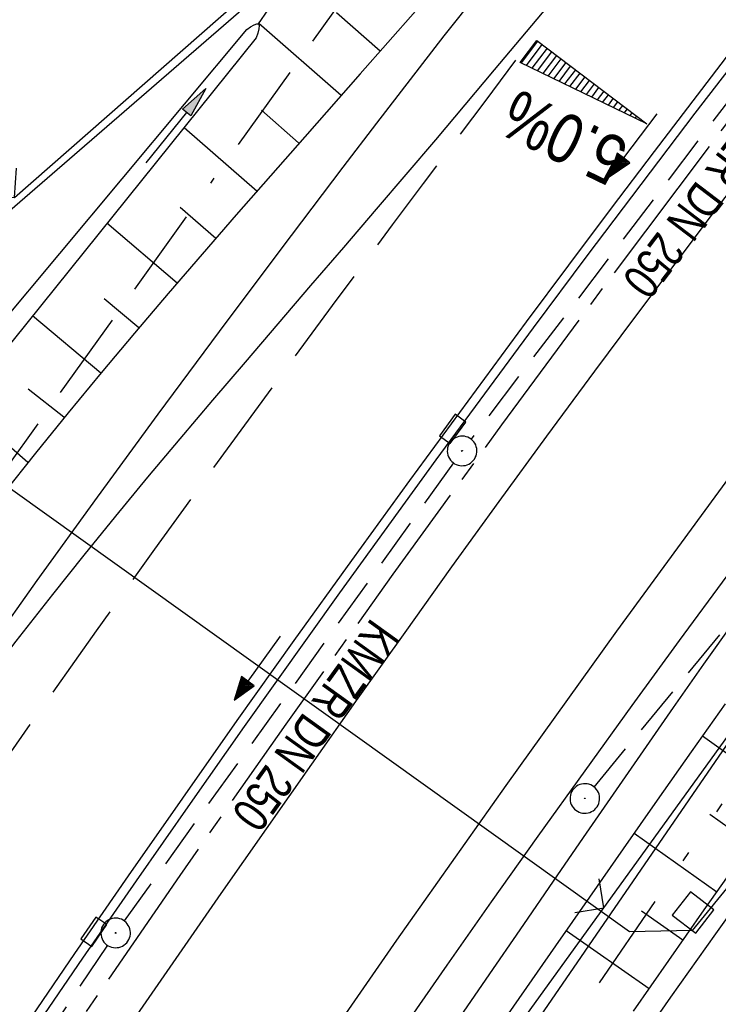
# Model space of a CAD drawing. Extents: x 510526 to 513920, y 467229 to 478797.
# Tile 182 of 256: x 511039 to 511074, y 472743 to 472793. Entities that reach past the tile are written whole.
import ezdxf

# ---------------------------------------------------------------- set-up
doc = ezdxf.new("R2010")
doc.units = 0
doc.header["$LTSCALE"] = 10
doc.header["$MEASUREMENT"] = 0
for name, pattern in [('ACAD_ISO16W100', [73, 15, -6.5, 15, -6.5, 15, -7, 1, -7]), ('ACHSE', [5.5, 4, -0.5, 0.5, -0.5]), ('AUSGEZOGEN', [0]), ('LT00', [0]), ('LT05', [0.7, 0.5, -0.2]), ('LT09', [0.54, 0.2, -0.1, 0.02, -0.1, 0.02, -0.1]), ('STRICHLINIE2', [0.375, 0.25, -0.125])]:
    doc.linetypes.add(name, pattern=pattern)
doc.layers.get('0').update_dxf_attribs({"linetype": 'LT00'})
for name, color, linetype in [('-AX-020', 250, 'ACHSE'), ('-Halt-Pfeil', 4, 'LT00'), ('-Haltung', 182, 'STRICHLINIE2'), ('-Haltungsbeschriftung', 182, 'LT00'), ('-QUE-20W', 11, 'LT00'), ('ABWASSERLTG', 24, 'LT00'), ('BAB-KABEL', 220, 'ACAD_ISO16W100'), ('DFK_AB_L', 21, 'LT00'), ('DFK_NUTZUNG', 250, 'LT00'), ('GEMARKUNGSGRENZE', 3, 'LT09'), ('GRENZNAME', 250, 'Continuous'), ('PFEIL', 140, 'AUSGEZOGEN'), ('V93_AFBR_BAB', 250, 'LT00'), ('V93_BOESCH', 250, 'LT00'), ('V93_BOSCHUNG', 250, 'LT00'), ('V93_GRABEN', 250, 'LT00'), ('V93_KA_PRUF', 182, 'LT00'), ('V93_LD_MARK', 250, 'LT00'), ('V93_LG_MARK', 250, 'LT05'), ('V93_RINNE', 182, 'LT00'), ('V93_SINKK', 182, 'LT00'), ('V93_W_SCHACH', 130, 'LT00'), ('V93_ZAUN', 40, 'LT00')]:
    doc.layers.add(name, color=color, linetype=linetype)
doc.styles.add('Beschrift', font='ARIAL.TTF')
doc.styles.add('Haltungsbeschriftung', font='ARIAL.TTF', dxfattribs={"width": 0.75})
doc.styles.add('UNIR-H', font='unir_h.shx', dxfattribs={"width": 0.8})

# ---------------------------------------------------------------- blocks, each defined once
blk = doc.blocks.new('SYMB7201')
at = {"color": 0, "linetype": 'ByBlock'}
for p, q in [((0, 0.385), (-0.11, 0.015)), ((-0.255, -0.385), (-0.115, -0.385)), ((0.445, -0.385), (0.585, -0.385))]:
    blk.add_line(p, q, dxfattribs=at)
for points in [[(0.25, 0.015), (0.11, 0.015), (0, 0.385)], [(-0.393816, -0.383308), (-0.416239, -0.362945), (-0.432849, -0.337617), (-0.442589, -0.308936), (-0.444836, -0.27873), (-0.439449, -0.248923), (-0.426769, -0.221415), (-0.407606, -0.197958), (-0.38318, -0.180047), (-0.355047, -0.168823), (-0.325, -0.165), (-0.294953, -0.168823), (-0.26682, -0.180047), (-0.242394, -0.197959), (-0.223231, -0.221415), (-0.210551, -0.248923), (-0.205164, -0.27873), (-0.207411, -0.308936), (-0.21715, -0.337617), (-0.233761, -0.362945), (-0.256184, -0.383308)], [(0.306185, -0.383308), (0.283761, -0.362945), (0.267151, -0.337617), (0.257411, -0.308936), (0.255164, -0.27873), (0.260552, -0.248923), (0.273231, -0.221415), (0.292394, -0.197958), (0.31682, -0.180047), (0.344953, -0.168823), (0.375, -0.165), (0.405047, -0.168823), (0.43318, -0.180047), (0.457606, -0.197959), (0.476769, -0.221415), (0.489449, -0.248923), (0.494836, -0.27873), (0.492589, -0.308936), (0.48285, -0.337617), (0.466239, -0.362945), (0.443816, -0.383308)]]:
    blk.add_lwpolyline(points, dxfattribs=at)
blk = doc.blocks.new('SYMB0007')
at = {"color": 0, "linetype": 'ByBlock'}
blk.add_polyline3d([(-0.5, -0.5, 0), (0.5, -0.5, 0), (0.5, 0.5, 0), (-0.5, 0.5, 0), (-0.5, -0.5, 0)], dxfattribs=at)
blk = doc.blocks.new('SYMB0024')
at = {"color": 0, "linetype": 'ByBlock'}
for p, q in [((-0.5, 0.5), (0, 0)), ((0, 0), (0.5, 0.5))]:
    blk.add_line(p, q, dxfattribs=at)
blk = doc.blocks.new('Pfreil3')
at = {"layer": 'PFEIL'}
blk.add_hatch(color=256, dxfattribs=at).paths.add_polyline_path([(-1.549, 0.273), (-1.549, -0.273), (0, 0)])
for p, q in [((-1.549, 0), (-4.831, 0)), ((-1.549, -0.273), (-1.549, 0.273)), ((-1.549, 0.273), (0, 0)), ((0, 0), (-1.549, -0.273))]:
    blk.add_line(p, q, dxfattribs=at)
blk = doc.blocks.new('SYMB0652')
at = {"color": 0, "linetype": 'ByBlock'}
blk.add_lwpolyline([(-0.15, -0.075), (0.15, -0.075), (0.15, 0.075), (-0.15, 0.075), (-0.15, -0.075)], dxfattribs=at)
blk = doc.blocks.new('SYMB0003')
at = {"color": 0, "linetype": 'ByBlock'}
for p, q in [((-0.015712, 0), (0.010166, 0.012015)), ((0, -0.021257), (-0.015712, 0)), ((0.010166, 0.012015), (0, -0.021257))]:
    blk.add_line(p, q, dxfattribs=at)
for points in [[(-0.031395, 0.499013), (-0.093691, 0.491144), (-0.154509, 0.475528), (-0.21289, 0.452414), (-0.267913, 0.422164), (-0.318712, 0.385257), (-0.364484, 0.342274), (-0.404509, 0.293893), (-0.438154, 0.240877), (-0.464888, 0.184062), (-0.484292, 0.124345), (-0.496058, 0.062667), (-0.5, 0)], [(0.5, 0), (0.496057, 0.062667), (0.484292, 0.124345), (0.464888, 0.184062), (0.438153, 0.240877), (0.404509, 0.293893), (0.364484, 0.342274), (0.318712, 0.385257), (0.267913, 0.422164), (0.21289, 0.452414), (0.154509, 0.475528), (0.093691, 0.491144), (0.031395, 0.499013), (-0.031395, 0.499013)], [(-0.5, 0), (-0.496058, -0.062667), (-0.484292, -0.124345), (-0.464888, -0.184062), (-0.438154, -0.240877), (-0.404509, -0.293893), (-0.364485, -0.342274), (-0.318712, -0.385257), (-0.267914, -0.422164), (-0.21289, -0.452414), (-0.154509, -0.475529), (-0.093691, -0.491144), (-0.031395, -0.499014), (0.031395, -0.499014)], [(0.031395, -0.499014), (0.093691, -0.491144), (0.154509, -0.475529), (0.21289, -0.452414), (0.267914, -0.422164), (0.318712, -0.385257), (0.364485, -0.342274), (0.404509, -0.293893), (0.438154, -0.240877), (0.464889, -0.184062), (0.484292, -0.124345), (0.496058, -0.062667), (0.5, 0)]]:
    blk.add_lwpolyline(points, dxfattribs=at)
blk = doc.blocks.new('SYMB0070')
at = {"color": 0, "linetype": 'ByBlock'}
for p, q in [((-0.5, 0), (0.2, 0)), ((0.5, 0), (0.2, 0.1)), ((0.2, 0.1), (0.2, 0)), ((0.468, 0), (0.21, 0.086)), ((0.21, 0.086), (0.21, -0.086)), ((0.21, -0.086), (0.468, 0)), ((0.22, -0.072), (0.437, 0)), ((0.23, -0.058), (0.405, 0)), ((0.24, -0.045), (0.374, 0)), ((0.342, 0), (0.25, 0.031)), ((0.25, 0.031), (0.25, -0.031)), ((0.25, -0.031), (0.342, 0)), ((0.26, -0.017), (0.31, 0)), ((0.27, -0.003), (0.279, 0))]:
    blk.add_line(p, q, dxfattribs=at)
for points in [[(0.2, 0), (0.2, -0.1), (0.5, 0)], [(0.437, 0), (0.22, 0.072), (0.22, -0.072)], [(0.405, 0), (0.23, 0.058), (0.23, -0.058)], [(0.374, 0), (0.24, 0.045), (0.24, -0.045)], [(0.31, 0), (0.26, 0.017), (0.26, -0.017)], [(0.279, 0), (0.27, 0.003), (0.27, -0.003)]]:
    blk.add_lwpolyline(points, dxfattribs=at)

msp = doc.modelspace()

# ---------------------------------------------------------------- linework, layer by layer
at = {"layer": '-AX-020', "ltscale": 0.2, "flags": 128}
msp.add_lwpolyline([(513881.716, 478796.972), (513877.87, 478787.354), (513870.367, 478768.801), (513862.788, 478750.278), (513855.137, 478731.786), (513847.411, 478713.324), (513839.611, 478694.893), (513831.738, 478676.494), (513823.791, 478658.127), (513815.771, 478639.791), (513807.678, 478621.487), (513799.512, 478603.216), (513791.272, 478584.978), (513782.96, 478566.773), (513774.576, 478548.601), (513766.118, 478530.463), (513757.588, 478512.359), (513748.986, 478494.289), (513740.312, 478476.254), (513731.565, 478458.253), (513722.747, 478440.287), (513713.857, 478422.357), (513704.896, 478404.463), (513695.863, 478386.605), (513686.758, 478368.782), (513677.583, 478350.997), (513668.336, 478333.248), (513659.019, 478315.536), (513649.63, 478297.862), (513640.172, 478280.225), (513630.643, 478262.626), (513621.043, 478245.066), (513611.374, 478227.544), (513601.634, 478210.061), (513591.825, 478192.617), (513586.745, 478183.647), (513576.83, 478166.262), (513566.848, 478148.917), (513556.8, 478131.609), (513546.688, 478114.338), (513536.514, 478097.104), (513526.28, 478079.906), (513515.988, 478062.743), (513505.638, 478045.613), (513495.234, 478028.517), (513484.778, 478011.453), (513474.27, 477994.421), (513463.712, 477977.419), (513453.108, 477960.447), (513442.457, 477943.503), (513431.762, 477926.587), (513421.026, 477909.698), (513410.248, 477892.835), (513399.432, 477875.997), (513388.579, 477859.182), (513377.691, 477842.39), (513366.769, 477825.62), (513355.815, 477808.871), (513344.831, 477792.142), (513333.819, 477775.431), (513322.78, 477758.738), (513311.715, 477742.062), (513300.628, 477725.401), (513289.519, 477708.754), (513278.389, 477692.121), (513267.242, 477675.5), (513256.078, 477658.891), (513244.899, 477642.291), (513233.706, 477625.7), (513222.502, 477609.117), (513211.288, 477592.542), (513200.066, 477575.971), (513188.837, 477559.405), (513177.603, 477542.843), (513166.366, 477526.282), (513154.797, 477509.239), (513142.496, 477491.114), (513130.197, 477472.988), (513117.902, 477454.859), (513105.613, 477436.726), (513093.333, 477418.587), (513081.064, 477400.44), (513068.808, 477382.285), (513056.567, 477364.119), (513044.344, 477345.942), (513032.141, 477327.752), (513019.958, 477309.547), (513007.8, 477291.325), (512995.668, 477273.087), (512983.565, 477254.83), (512971.492, 477236.552), (512959.452, 477218.253), (512947.447, 477199.931), (512935.479, 477181.584), (512923.551, 477163.212), (512911.665, 477144.812), (512899.822, 477126.385), (512888.026, 477107.927), (512876.279, 477089.439), (512864.582, 477070.918), (512852.939, 477052.364), (512841.352, 477033.775), (512829.822, 477015.15), (512818.352, 476996.488), (512806.945, 476977.787), (512795.603, 476959.048), (512789.644, 476949.141), (512778.405, 476930.339), (512767.236, 476911.496), (512756.135, 476892.613), (512745.103, 476873.688), (512734.14, 476854.724), (512723.246, 476835.72), (512712.422, 476816.676), (512701.668, 476797.593), (512690.983, 476778.471), (512680.369, 476759.309), (512669.824, 476740.11), (512659.35, 476720.871), (512648.946, 476701.595), (512638.612, 476682.281), (512628.349, 476662.929), (512618.157, 476643.54), (512608.036, 476624.113), (512597.985, 476604.65), (512588.006, 476585.15), (512578.098, 476565.614), (512568.261, 476546.042), (512558.497, 476526.434), (512548.803, 476506.791), (512539.182, 476487.112), (512529.632, 476467.399), (512520.155, 476447.65), (512510.749, 476427.867), (512501.416, 476408.05), (512492.156, 476388.199), (512482.968, 476368.314), (512473.852, 476348.396), (512464.81, 476328.445), (512455.84, 476308.46), (512446.944, 476288.443), (512438.12, 476268.394), (512429.37, 476248.313), (512420.694, 476228.2), (512412.09, 476208.055), (512403.561, 476187.879), (512395.105, 476167.672), (512386.723, 476147.434), (512378.415, 476127.166), (512370.181, 476106.867), (512362.021, 476086.539), (512353.936, 476066.181), (512345.925, 476045.794), (512337.988, 476025.377), (512330.127, 476004.932), (512322.339, 475984.458), (512314.627, 475963.955), (512306.989, 475943.425), (512299.427, 475922.867), (512291.94, 475902.281), (512284.528, 475881.669), (512277.191, 475861.029), (512269.93, 475840.362), (512262.744, 475819.67), (512255.634, 475798.951), (512248.599, 475778.206), (512241.641, 475757.436), (512234.758, 475736.641), (512227.951, 475715.82), (512221.221, 475694.975), (512214.566, 475674.105), (512207.988, 475653.211), (512201.487, 475632.294), (512200.128, 475627.887), (512194.281, 475608.791), (512188.5, 475589.674), (512182.785, 475570.538), (512177.137, 475551.381), (512171.56, 475532.204), (512166.053, 475513.007), (512160.618, 475493.788), (512155.257, 475474.55), (512149.971, 475455.29), (512148.09, 475448.361), (512142.908, 475429.074), (512137.804, 475409.765), (512132.778, 475390.436), (512127.829, 475371.088), (512122.957, 475351.719), (512118.163, 475332.332), (512113.447, 475312.925), (512108.808, 475293.499), (512104.247, 475274.055), (512099.765, 475254.593), (512095.36, 475235.113), (512091.033, 475215.616), (512086.785, 475196.101), (512082.614, 475176.57), (512078.522, 475157.022), (512074.508, 475137.458), (512070.573, 475117.878), (512066.716, 475098.282), (512063.238, 475080.246), (512059.532, 475060.621), (512055.901, 475040.983), (512052.344, 475021.33), (512048.857, 475001.665), (512045.438, 474981.988), (512042.084, 474962.3), (512038.794, 474942.602), (512035.562, 474922.893), (512032.388, 474903.175), (512029.269, 474883.449), (512026.201, 474863.714), (512023.183, 474843.972), (512020.21, 474824.222), (512017.282, 474804.467), (512014.394, 474784.705), (512011.544, 474764.937), (512008.73, 474745.165), (512005.949, 474725.388), (512003.198, 474705.607), (512000.474, 474685.821), (511997.775, 474666.033), (511995.098, 474646.242), (511992.439, 474626.448), (511989.798, 474606.651), (511987.169, 474586.854), (511984.552, 474567.054), (511981.943, 474547.253), (511979.34, 474527.452), (511976.744, 474507.689), (511975.127, 474495.377), (511973.477, 474482.815), (511971.825, 474470.254), (511970.169, 474457.693), (511968.506, 474445.133), (511966.835, 474432.574), (511965.154, 474420.016), (511963.46, 474407.46), (511961.752, 474394.906), (511960.027, 474382.355), (511958.283, 474369.806), (511956.518, 474357.259), (511954.73, 474344.717), (511952.918, 474332.177), (511951.078, 474319.642), (511949.209, 474307.111), (511947.309, 474294.584), (511945.376, 474282.063), (511943.407, 474269.547), (511941.4, 474257.038), (511939.355, 474244.534), (511937.267, 474232.038), (511935.137, 474219.549), (511932.96, 474207.067), (511930.736, 474194.594), (511928.462, 474182.131), (511926.136, 474169.676), (511923.757, 474157.232), (511921.321, 474144.799), (511918.829, 474132.377), (511916.276, 474119.967), (511913.661, 474107.57), (511910.982, 474095.187), (511908.238, 474082.818), (511905.425, 474070.464), (511902.544, 474058.127), (511899.59, 474045.806), (511896.562, 474033.504), (511893.47, 474021.261), (511890.29, 474008.997), (511887.033, 473996.753), (511883.699, 473984.53), (511880.287, 473972.328), (511876.798, 473960.148), (511873.233, 473947.991), (511869.591, 473935.856), (511865.873, 473923.745), (511862.077, 473911.656), (511858.206, 473899.593), (511854.259, 473887.554), (511850.236, 473875.54), (511846.136, 473863.552), (511841.962, 473851.59), (511837.711, 473839.654), (511833.386, 473827.746), (511828.985, 473815.865), (511824.51, 473804.012), (511819.96, 473792.188), (511815.335, 473780.392), (511810.636, 473768.626), (511805.863, 473756.89), (511801.015, 473745.185), (511796.094, 473733.51), (511791.099, 473721.866), (511786.031, 473710.255), (511780.889, 473698.675), (511775.675, 473687.128), (511770.388, 473675.615), (511765.028, 473664.135), (511759.596, 473652.689), (511754.091, 473641.278), (511748.515, 473629.901), (511742.867, 473618.56), (511737.147, 473607.255), (511731.356, 473595.986), (511725.494, 473584.754), (511719.562, 473573.559), (511713.558, 473562.402), (511707.485, 473551.283), (511701.341, 473540.203), (511695.128, 473529.162), (511688.845, 473518.159), (511682.492, 473507.198), (511676.07, 473496.276), (511669.58, 473485.395), (511663.021, 473474.555), (511656.394, 473463.757), (511649.699, 473453.001), (511642.935, 473442.288), (511636.105, 473431.617), (511629.207, 473420.99), (511622.242, 473410.406), (511615.211, 473399.867), (511608.113, 473389.372), (511600.949, 473378.922), (511593.719, 473368.518), (511586.423, 473358.16), (511579.062, 473347.848), (511571.637, 473337.582), (511564.147, 473327.364), (511556.592, 473317.193), (511548.973, 473307.07), (511541.291, 473296.996), (511533.545, 473286.969), (511525.735, 473276.993), (511517.863, 473267.066), (511509.929, 473257.188), (511501.932, 473247.361), (511493.873, 473237.584), (511485.753, 473227.859), (511477.572, 473218.186), (511475.548, 473215.811), (511467.291, 473206.202), (511458.976, 473196.642), (511450.605, 473187.132), (511442.182, 473177.667), (511433.709, 473168.249), (511425.188, 473158.872), (511416.622, 473149.537), (511408.014, 473140.241), (511399.365, 473130.982), (511390.679, 473121.758), (511381.958, 473112.568), (511373.205, 473103.409), (511364.421, 473094.278), (511355.61, 473085.175), (511346.772, 473076.096), (511337.912, 473067.039), (511329.031, 473058.003), (511320.132, 473048.986), (511311.216, 473039.984), (511302.286, 473030.997), (511293.345, 473022.02), (511284.394, 473013.053), (511275.436, 473004.094), (511266.473, 472995.139), (511255.909, 472984.591), (511236.789, 472965.502), (511230.177, 472958.9), (511223.567, 472952.294), (511216.964, 472945.683), (511210.368, 472939.063), (511203.785, 472932.433), (511197.215, 472925.788), (511190.663, 472919.125), (511184.131, 472912.443), (511177.622, 472905.739), (511171.139, 472899.01), (511164.685, 472892.252), (511158.263, 472885.464), (511151.877, 472878.643), (511145.529, 472871.786), (511139.222, 472864.891), (511132.96, 472857.955), (511126.746, 472850.976), (511120.583, 472843.952), (511114.476, 472836.881), (511109.32, 472830.82), (511103.322, 472823.655), (511097.386, 472816.438), (511091.511, 472809.171), (511085.699, 472801.854), (511079.95, 472794.488), (511074.265, 472787.072), (511068.642, 472779.609), (511063.084, 472772.097), (511057.591, 472764.538), (511052.162, 472756.933), (511046.799, 472749.281), (511041.501, 472741.584), (511036.27, 472733.841), (511031.105, 472726.054), (511026.007, 472718.223), (511020.976, 472710.349), (511016.012, 472702.431), (511011.117, 472694.472), (511006.29, 472686.471), (511001.532, 472678.429), (510996.842, 472670.347), (510992.223, 472662.225), (510987.672, 472654.063), (510983.192, 472645.863), (510978.782, 472637.625), (510974.443, 472629.349), (510970.175, 472621.036), (510965.978, 472612.687), (510961.853, 472604.303), (510957.799, 472595.883), (510953.818, 472587.43), (510949.91, 472578.942), (510946.074, 472570.422), (510942.311, 472561.868), (510938.622, 472553.283), (510935.007, 472544.666), (510931.465, 472536.02), (510927.997, 472527.343), (510924.604, 472518.636), (510921.286, 472509.901), (510918.042, 472501.138), (510914.874, 472492.347), (510911.781, 472483.529), (510908.763, 472474.686), (510905.821, 472465.817), (510902.956, 472456.923), (510900.166, 472448.004), (510897.454, 472439.062), (510894.817, 472430.098), (510892.258, 472421.111), (510889.776, 472412.102), (510887.37, 472403.073), (510885.043, 472394.023), (510882.792, 472384.954), (510880.62, 472375.866), (510878.525, 472366.759), (510876.509, 472357.635), (510874.57, 472348.494), (510872.71, 472339.337), (510870.929, 472330.164), (510869.226, 472320.976), (510867.602, 472311.774), (510866.056, 472302.558), (510864.59, 472293.33), (510863.202, 472284.089), (510861.894, 472274.837), (510860.665, 472265.574), (510859.516, 472256.301), (510858.445, 472247.018), (510857.455, 472237.726), (510856.544, 472228.427), (510855.712, 472219.119), (510854.96, 472209.806), (510854.288, 472200.485), (510853.696, 472191.159), (510853.184, 472181.829), (510852.752, 472172.495), (510852.399, 472163.157), (510852.127, 472153.817), (510851.934, 472144.475), (510851.822, 472135.131), (510851.789, 472125.787), (510851.836, 472116.443), (510851.964, 472107.1), (510852.009, 472104.711), (510852.237, 472095.37), (510852.543, 472086.03), (510852.927, 472076.694), (510853.387, 472067.361), (510853.922, 472058.032), (510854.53, 472048.707), (510855.21, 472039.388), (510855.961, 472030.074), (510856.782, 472020.766), (510857.671, 472011.464), (510858.627, 472002.169), (510859.649, 471992.88), (510860.734, 471983.599), (510861.883, 471974.326), (510863.094, 471965.06), (510864.364, 471955.802), (510865.694, 471946.554), (510867.082, 471937.313), (510868.525, 471928.081), (510870.024, 471918.857), (510871.577, 471909.643), (510873.182, 471900.438), (510874.839, 471891.241), (510876.545, 471882.054), (510878.3, 471872.876), (510880.102, 471863.708), (510881.95, 471854.548), (510883.842, 471845.397), (510885.778, 471836.255), (510887.756, 471827.123), (510889.775, 471817.999), (510891.834, 471808.885), (510893.93, 471799.779), (510896.064, 471790.681), (510898.233, 471781.592), (510900.437, 471772.511), (510902.673, 471763.439), (510904.942, 471754.374), (510907.241, 471745.317), (510909.57, 471736.267), (510911.926, 471727.225), (510914.31, 471718.19), (510916.719, 471709.161), (510919.152, 471700.139), (510921.608, 471691.124), (510924.087, 471682.114), (510926.585, 471673.11), (510929.104, 471664.112), (510931.64, 471655.118), (510934.193, 471646.129), (510936.762, 471637.145), (510939.345, 471628.165), (510941.941, 471619.188), (510944.55, 471610.216), (510947.169, 471601.246), (510949.797, 471592.279), (510952.434, 471583.314), (510955.078, 471574.352), (510957.727, 471565.391), (510960.382, 471556.431), (510963.039, 471547.473), (510967.703, 471531.767), (510970.248, 471523.199), (510975.26, 471506.323), (510980.27, 471489.445), (510985.273, 471472.566), (510990.267, 471455.684), (510995.248, 471438.798), (511000.214, 471421.908), (511005.162, 471405.012), (511010.087, 471388.11), (511014.988, 471371.201), (511019.861, 471354.283), (511024.703, 471337.357), (511029.511, 471320.421), (511034.281, 471303.475), (511039.011, 471286.517), (511043.698, 471269.547), (511048.338, 471252.564), (511052.928, 471235.568), (511057.465, 471218.557), (511061.945, 471201.532), (511066.367, 471184.491), (511070.726, 471167.434), (511075.019, 471150.36), (511079.243, 471133.269), (511083.395, 471116.16), (511086.572, 471102.843), (511090.589, 471085.702), (511094.527, 471068.543), (511098.388, 471051.366), (511102.17, 471034.172), (511105.875, 471016.961), (511109.501, 470999.734), (511113.048, 470982.489), (511116.518, 470965.23), (511119.908, 470947.954), (511123.221, 470930.663), (511126.454, 470913.357), (511129.609, 470896.037), (511132.686, 470878.703), (511135.683, 470861.354), (511138.602, 470843.993), (511141.441, 470826.619), (511144.202, 470809.231), (511146.884, 470791.831), (511149.487, 470774.42), (511152.01, 470756.996), (511154.454, 470739.562), (511156.819, 470722.116), (511159.105, 470704.66), (511161.311, 470687.193), (511163.438, 470669.717), (511165.485, 470652.232), (511165.638, 470650.897), (511167.873, 470631.022), (511170.027, 470611.138), (511172.103, 470591.246), (511174.098, 470571.346), (511176.014, 470551.438), (511177.851, 470531.523), (511179.526, 470512.546), (511180.884, 470496.345), (511182.163, 470480.137), (511183.363, 470463.922), (511184.482, 470447.702), (511185.522, 470431.478), (511186.482, 470415.247), (511187.362, 470399.013), (511188.162, 470382.774), (511188.882, 470366.532), (511189.522, 470350.286), (511190.082, 470334.037), (511190.563, 470317.786), (511190.963, 470301.532), (511191.284, 470285.277), (511191.524, 470269.02), (511191.684, 470252.763), (511191.765, 470236.505), (511191.765, 470220.247), (511191.686, 470203.988), (511191.526, 470187.731), (511191.287, 470171.474), (511191.243, 470169.007), (511190.912, 470152.752), (511190.504, 470136.499), (511190.023, 470120.247), (511189.472, 470103.998), (511188.854, 470087.752), (511188.173, 470071.508), (511187.432, 470055.266), (511186.634, 470039.027), (511185.783, 470022.791), (511184.882, 470006.558), (511183.935, 469990.327), (511182.944, 469974.099), (511181.913, 469957.873), (511180.846, 469941.65), (511179.745, 469925.429), (511178.614, 469909.21), (511177.457, 469892.993), (511176.276, 469876.777), (511175.075, 469860.563), (511173.858, 469844.35), (511172.627, 469828.139), (511171.386, 469811.927), (511170.138, 469795.717), (511168.847, 469778.991), (511030.959, 467993.348), (511029.419, 467973.407), (511027.883, 467953.466), (511026.353, 467933.525), (511024.832, 467913.582), (511023.323, 467893.64), (511021.828, 467873.695), (511020.353, 467853.75), (511018.898, 467833.804), (511017.467, 467813.855), (511016.063, 467793.903), (511014.69, 467773.951), (511013.35, 467753.995), (511012.046, 467734.038), (511010.782, 467714.078), (511009.56, 467694.116), (511008.383, 467674.151), (511007.254, 467654.183), (511006.177, 467634.211), (511005.154, 467614.237), (511004.188, 467594.261), (511003.284, 467574.281), (511002.442, 467554.299), (511001.667, 467534.314), (511000.962, 467514.327), (511000.329, 467494.336), (510999.772, 467474.345), (510999.556, 467465.709), (510999.112, 467445.714), (510998.747, 467425.717), (510998.463, 467405.719), (510998.259, 467385.719), (510998.135, 467365.72), (510998.091, 467345.72), (510998.127, 467325.72), (510998.243, 467305.721), (510998.439, 467285.721), (510998.715, 467265.723), (510999.071, 467245.726), (510999.432, 467229.156)], dxfattribs=at)
at = {"layer": '-Haltung'}
for p, q in [((511082.124, 472798.416), (511061.549, 472771.377)), ((511067.79, 472753.755), (511095.658, 472787.567)), ((511060.657, 472770.171), (511043.981, 472746.976)), ((511043.126, 472745.744), (511027.063, 472721.733))]:
    msp.add_line(p, q, dxfattribs=at)
at = {"layer": '-QUE-20W'}
for p, q in [((511064.918, 472791.538), (511064.08, 472790.43)), ((511064.355, 472790.297), (511065.157, 472791.357)), ((511065.396, 472791.176), (511064.631, 472790.164)), ((511064.906, 472790.031), (511065.636, 472790.995)), ((511065.875, 472790.814), (511065.181, 472789.898)), ((511065.457, 472789.764), (511066.114, 472790.632)), ((511066.353, 472790.451), (511065.732, 472789.631)), ((511066.008, 472789.498), (511066.592, 472790.27)), ((511066.832, 472790.089), (511066.283, 472789.365)), ((511066.559, 472789.231), (511067.071, 472789.908)), ((511067.31, 472789.727), (511066.834, 472789.098)), ((511067.109, 472788.965), (511067.549, 472789.546)), ((511067.789, 472789.365), (511067.385, 472788.832)), ((511067.66, 472788.698), (511068.028, 472789.184)), ((511068.267, 472789.003), (511067.936, 472788.565)), ((511068.211, 472788.432), (511068.506, 472788.822)), ((511068.745, 472788.641), (511068.486, 472788.299)), ((511068.762, 472788.166), (511068.985, 472788.46)), ((511069.224, 472788.279), (511069.037, 472788.032)), ((511069.313, 472787.899), (511069.463, 472788.097)), ((511069.702, 472787.916), (511069.588, 472787.766)), ((511069.864, 472787.633), (511069.941, 472787.735)), ((511070.181, 472787.554), (511070.139, 472787.499)), ((511070.414, 472787.366), (511070.42, 472787.373))]:
    msp.add_line(p, q, dxfattribs=at)
msp.add_lwpolyline([(511064.029, 472790.455), (511064.874, 472791.571), (511070.455, 472787.346), (511064.029, 472790.455)], dxfattribs=at)
at = {"layer": 'ABWASSERLTG', "flags": 128}
msp.add_lwpolyline([(511211.626, 472848.92), (511201.683, 472847.15), (511171.44, 472834.36), (511156.407, 472829.24), (511134.614, 472818.399), (511114.218, 472797.289), (511073.504, 472747.413), (511072.754, 472746.495), (511069.58, 472746.419), (511033.033, 472772.563), (511029.876, 472773.169), (511029.031, 472772.321), (510975.32, 472692.603), (510925.143, 472605.879), (510924.118, 472605.314), (510923.057, 472604.182), (510922.935, 472602.912), (510917.206, 472597.751), (510912.098, 472592.472), (510903.152, 472583.622), (510889.473, 472570.727), (510877.716, 472561.703), (510864.308, 472552.3), (510862.652, 472551.246), (510847.925, 472541.658), (510836.975, 472533.63), (510819.052, 472521.361), (510808.87, 472512.392), (510795.552, 472495.776), (510794.321, 472493.592), (510788.006, 472478.941), (510784.598, 472467.273), (510781.169, 472453.695), (510778.483, 472440.599), (510776.551, 472430.238), (510771.92, 472413.919), (510768.239, 472406.866), (510762.341, 472400.112), (510756.534, 472393.375), (510754.835, 472392.798), (510752.023, 472392.016), (510749.539, 472391.715), (510747.019, 472391.975), (510737.603, 472394.607), (510715.129, 472399.657), (510711.374, 472394.189), (510698.446, 472379.091)], dxfattribs=at)
at = {"layer": 'BAB-KABEL', "ltscale": 0.03, "flags": 128}
msp.add_lwpolyline([(513339.839, 477816.319), (513312.266, 477774.649), (513284.672, 477732.996), (513252.5, 477694.412), (513223.881, 477653.496), (513195.795, 477612.121), (513167.629, 477570.875), (513139.88, 477529.298), (513111.793, 477487.916), (513083.807, 477446.454), (513055.844, 477404.978), (513022.492, 477355.034), (513000.515, 477321.52), (512973.122, 477279.62), (512945.422, 477237.871), (512917.575, 477196.217), (512879.155, 477137.499), (512858.339, 477103.216), (512837.389, 477068.954), (512811.451, 477026.06), (512784.195, 476983.896), (512756.652, 476941.559), (512731.123, 476898.632), (512706.393, 476854.964), (512681.949, 476811.101), (512658.869, 476770.394), (512633.742, 476723.052), (512609.823, 476678.973), (512586.03, 476634.72), (512574.463, 476609.04), (512565.77, 476584.237), (512545.206, 476542.916), (512523.454, 476497.739), (512501.769, 476452.474), (512480.246, 476407.171), (512458.846, 476361.789), (512438.563, 476315.939), (512418.177, 476270.118), (512378.72, 476177.833), (512359.892, 476131.364), (512341.348, 476084.783), (512322.575, 476038.314), (512304.817, 475991.341), (512287.677, 475944.24), (512270.282, 475897.168), (512254.121, 475849.696), (512237.768, 475802.276), (512221.53, 475754.824), (512205.859, 475707.192), (512190.782, 475659.377), (512175.78, 475611.52), (512161.516, 475563.423), (512145.692, 475515.804), (512137.725, 475496.074), (512130.625, 475467.918), (512119.035, 475418.91), (512105.583, 475370.555), (512100.73, 475351.099), (512084.182, 475320.513), (512082.618, 475318.668), (512071.987, 475296.243), (512062.064, 475264.372), (512059.316, 475232.902), (512061.872, 475193.176), (512054.818, 475143.1), (512045.689, 475099.989), (512036.29, 475050.898), (512027.273, 475001.725), (512018.223, 474952.549), (512008.899, 474903.418), (512000.14, 474854.229), (511992.355, 474804.855), (511985.273, 474755.369), (511977.385, 474700.851), (511969.41, 474646.425), (511966.53, 474615.204), (511972.795, 474604.79), (511970.049, 474596.165), (511959.565, 474586.374), (511941.907, 474517.478), (511936.852, 474477.772), (511926.657, 474399.733), (511919.973, 474355.376), (511910.09, 474296.615), (511899.454, 474238.126), (511883.784, 474152.683), (511870.289, 474094.001), (511857.131, 474053.876), (511852.776, 474012.454), (511853.171, 473966.862), (511852.492, 473957.146), (511851.311, 473949.656), (511841.692, 473942.065), (511825.821, 473895.229), (511826.651, 473894.117), (511810.899, 473851.945), (511793.573, 473805.027), (511775.285, 473758.358), (511755.124, 473712.475), (511734.052, 473667.008), (511712.225, 473621.972), (511689.498, 473577.273), (511665.157, 473533.497), (511639.854, 473490.241), (511612.908, 473448.14), (511601.588, 473431.806), (511558.048, 473366.072), (511514.894, 473306.01), (511484.056, 473267.454), (511450.631, 473224.7), (511393.065, 473164.53), (511363.017, 473132.866), (511308.517, 473076.446), (511275.572, 473040.359), (511243.006, 473009.331), (511235.22, 472986.054), (511231.03, 472981.056), (511075.99, 472813.106), (511070.243, 472807.304), (511057.801, 472797.513), (511038.028, 472769.96), (511010.695, 472730.526), (510983.876, 472687.185), (510959.577, 472643.761), (510934.3, 472604.326), (510904.804, 472574.327), (510913.914, 472558.288), (510911.702, 472550.665), (510911.228, 472549.239), (510895.971, 472514.712), (510882.655, 472477.924), (510872.403, 472460.753), (510857.497, 472432.352), (510836.101, 472381.12), (510836.281, 472368.894), (510832.944, 472355.972), (510830.181, 472332.026), (510848.219, 472325.537), (510838.512, 472271.416), (510831.965, 472215.431), (510830.702, 472169.392), (510828.833, 472118.665), (510829.075, 472067.625), (510833.949, 472011.739), (510842.444, 471951.437), (510849.978, 471906.34), (510856.18, 471866.272), (510867.229, 471812.821), (510879.853, 471762.875), (510891.506, 471713.806), (510903.789, 471665.07), (510916.063, 471616.285), (510929.638, 471568.076), (510950.958, 471501.368), (510971.606, 471429.824), (510974.35, 471422.765), (510989.551, 471366.875), (511004.499, 471314.199), (511016.364, 471270.838), (511026.276, 471232.419), (511039.24, 471184.146), (511056.597, 471116.881), (511065.905, 471078.265), (511077.604, 471030.011), (511089.225, 470981.622), (511098.911, 470932.895), (511107.165, 470884.025), (511116.152, 470835.042), (511125.079, 470786.059), (511133.148, 470736.973), (511137.299, 470706.315), (511129.89, 470689.715), (511129.543, 470684.612), (511132.443, 470671.581), (511143.113, 470670.948), (511145.784, 470638.261), (511151.08, 470588.888), (511155.977, 470539.416), (511159.512, 470489.779), (511162.627, 470440.141), (511165.944, 470390.621), (511167.842, 470340.945), (511167.805, 470291.237), (511167.773, 470272.425), (511169.192, 470243.962), (511168.974, 470223.344), (511163.734, 470203.872), (511151.457, 470170.118), (511152.401, 470145.764), (511161.627, 470107.325), (511162.261, 470078.654), (511157.084, 470021.39), (511153.973, 469975.779), (511150.229, 469924.108), (511146.614, 469878.373), (511141.044, 469826.728), (511133.852, 469745.039), (511131.815, 469700.017), (511128.932, 469655.166), (511125.194, 469595.287), (511130.663, 469554.69), (511130.405, 469544.669), (511121.691, 469477.401)], dxfattribs=at)
at = {"layer": 'DFK_AB_L'}
for p, q in [((511032.417, 472777.981), (511051.153, 472794.189)), ((511082.026, 472766.872), (511031.075, 472692.678))]:
    msp.add_line(p, q, dxfattribs=at)
at = {"layer": 'GEMARKUNGSGRENZE', "ltscale": 2.5, "flags": 128}
msp.add_lwpolyline([(511338.816, 472915.913), (511340.719, 472885.882), (511337.388, 472885.57), (511309.655, 472881.528), (511259.852, 472877.768), (511252.986, 472872.448), (511243.285, 472879.226), (511234.252, 472878.215), (511233.258, 472867.438), (511216.033, 472862.714), (511207.797, 472857.961), (511191.39, 472853.613), (511190.752, 472855.636), (511140.812, 472836.029), (511125.011, 472817.797), (511083.654, 472766.593), (511031.927, 472691.269), (510996.407, 472627.328), (510946.881, 472521.115), (510931.137, 472471.162), (510904.274, 472356.963), (510903.968, 472355.512), (510901.213, 472342.303), (510941.585, 472335.037), (510971.004, 472327.668), (510993.448, 472322.391), (511002.822, 472295.217), (510981.46, 472288.086), (510979.077, 472252.27), (510975.289, 472194.983), (510973.333, 472186.399), (510968.719, 472165.904), (510952.995, 472136.274), (510921.262, 472097.626), (510905.045, 472075.837), (510893.26, 472050.556), (510892.004, 472047.859), (510887.625, 472022.351), (510889.456, 471975.295), (510899.305, 471911.874), (510912.906, 471849.007), (510930.533, 471767.721), (510947.502, 471695.56), (510972.146, 471610.023), (510987.56, 471561.132), (510988.88, 471556.962), (510998.361, 471526.879), (511023.643, 471445.762), (511025.921, 471438.309), (511028.867, 471429.142), (511055.244, 471334.955), (511075.564, 471262.687), (511076.644, 471258.867), (511081.081, 471243.062), (511102.936, 471153.981), (511126.453, 471060.173), (511143.975, 470974.853), (511146.57, 470959.094), (511159.172, 470882.632), (511171.606, 470798.752), (511182.45, 470711.367), (511193.007, 470699.758), (511193.732, 470690.194), (511187.835, 470675.545), (511194.982, 470614.953), (511207.145, 470475.088), (511207.634, 470473.853), (511218.628, 470446.187), (511282.702, 470462.387), (511261.684, 470406.378), (511258.844, 470397.918), (511238.143, 470342.746), (511229.339, 470301.994), (511223.45, 470293.888), (511221.465, 470291.064), (511213.87, 470286.717), (511168.704, 470265.706), (511166.268, 470263.992)], dxfattribs=at)
at = {"layer": 'V93_AFBR_BAB'}
for points in [[(511074.154, 472808.813), (511072.386, 472806.74), (511070.625, 472804.662), (511068.874, 472802.575), (511067.133, 472800.48), (511065.407, 472798.373), (511063.649, 472796.195), (511061.906, 472794.005), (511060.177, 472791.804), (511058.459, 472789.593), (511056.751, 472787.375), (511055.051, 472785.151), (511051.905, 472781), (511048.781, 472776.832), (511045.681, 472772.647), (511042.606, 472768.443), (511039.558, 472764.22), (511037.221, 472760.942), (511034.899, 472757.654), (511032.591, 472754.355), (511030.297, 472751.047), (511028.014, 472747.731), (511025.742, 472744.407), (511023.444, 472741.022)], [(511044.339, 472741.777), (511046.608, 472745.071), (511048.888, 472748.357), (511051.178, 472751.637), (511053.477, 472754.91), (511055.835, 472758.249), (511058.203, 472761.581), (511060.583, 472764.905), (511062.977, 472768.219), (511065.385, 472771.522), (511067.811, 472774.812), (511069.842, 472777.538), (511071.885, 472780.255), (511073.938, 472782.965), (511075.999, 472785.668)], [(511058.109, 472741.529), (511060.343, 472744.742), (511062.592, 472747.944), (511064.95, 472751.267), (511067.322, 472754.579), (511069.709, 472757.881), (511072.109, 472761.174), (511074.519, 472764.459)], [(511069.416, 472739.895), (511071.674, 472743.109), (511073.946, 472746.314), (511076.234, 472749.508)]]:
    msp.add_lwpolyline(points, dxfattribs=at)
at = {"layer": 'V93_BOESCH'}
for points in [[(511050.786, 472792.411), (511051.269, 472793.12)], [(511058.726, 472793.055), (511055.924, 472789.872), (511053.122, 472786.686), (511051.387, 472784.709), (511049.655, 472782.729), (511047.929, 472780.743), (511046.211, 472778.751), (511044.505, 472776.749), (511042.813, 472774.736), (511041.138, 472772.71), (511039.482, 472770.669), (511037.848, 472768.611)], [(511069.771, 472742.402), (511071.561, 472744.971), (511073.361, 472747.534), (511075.171, 472750.088)]]:
    msp.add_lwpolyline(points, dxfattribs=at)
at = {"layer": 'V93_BOSCHUNG'}
for p, q in [((511056.944, 472791.031), (511054.728, 472792.975)), ((511054.969, 472788.787), (511050.795, 472792.423)), ((511052.815, 472786.378), (511050.926, 472788.039)), ((511050.71, 472783.923), (511047.014, 472787.147)), ((511048.617, 472781.537), (511046.807, 472783.103)), ((511046.668, 472779.282), (511043.102, 472782.316)), ((511044.726, 472777.009), (511042.97, 472778.49)), ((511042.801, 472774.721), (511039.326, 472777.627)), ((511039.111, 472773.92), (511040.924, 472772.499)), ((511035.672, 472773.152), (511039.098, 472770.215)), ((511077.477, 472753.303), (511073.279, 472756.331)), ((511075.732, 472750.875), (511073.638, 472752.373)), ((511074, 472748.438), (511069.816, 472751.406)), ((511072.278, 472745.994), (511070.185, 472747.466)), ((511070.566, 472743.544), (511066.372, 472746.468))]:
    msp.add_line(p, q, dxfattribs=at)
at = {"layer": 'V93_GRABEN'}
for p, q in [((511036.677, 472775.953), (511050.195, 472792.131)), ((511050.666, 472791.708), (511037.573, 472775.451))]:
    msp.add_line(p, q, dxfattribs=at)
for points in [[(511050.195, 472792.131), (511050.382, 472792.253), (511050.554, 472792.354), (511050.694, 472792.414), (511050.786, 472792.411), (511050.822, 472792.321), (511050.801, 472792.158), (511050.743, 472791.945), (511050.666, 472791.708)], [(511074.872, 472762.159), (511073.325, 472759.979), (511071.788, 472757.791), (511070.261, 472755.598), (511068.74, 472753.399), (511067.224, 472751.197), (511065.71, 472748.994), (511064.198, 472746.789), (511062.305, 472744.031), (511060.412, 472741.274)], [(511062.517, 472740.933), (511065.849, 472745.718), (511067.56, 472748.175), (511069.274, 472750.63), (511070.991, 472753.083), (511072.714, 472755.532), (511074.444, 472757.975)]]:
    msp.add_lwpolyline(points, dxfattribs=at)
at = {"layer": 'V93_LD_MARK'}
for points in [[(511024.217, 472741.242), (511026.196, 472744.147), (511027.9, 472746.616), (511029.619, 472749.074), (511031.355, 472751.521), (511033.111, 472753.953), (511034.887, 472756.37), (511036.685, 472758.77), (511038.507, 472761.151), (511040.355, 472763.512), (511041.947, 472765.502), (511043.556, 472767.478), (511045.18, 472769.443), (511046.816, 472771.397), (511048.463, 472773.343), (511050.116, 472775.283), (511051.775, 472777.219), (511053.437, 472779.153), (511055.099, 472781.087), (511056.758, 472783.023), (511059.756, 472786.542), (511062.737, 472790.074), (511065.701, 472793.62)], [(511074.588, 472769.397), (511068.918, 472761.643), (511063.313, 472753.841), (511057.774, 472745.993), (511052.299, 472738.099), (511046.89, 472730.159), (511042.234, 472723.209), (511037.629, 472716.226), (511033.075, 472709.209), (511028.575, 472702.158), (511024.128, 472695.074), (511019.737, 472687.956), (511015.401, 472680.805), (511011.123, 472673.62), (511006.902, 472666.401), (511002.74, 472659.15), (511001.361, 472656.701)]]:
    msp.add_lwpolyline(points, dxfattribs=at)
at = {"layer": 'V93_LG_MARK', "flags": 128}
msp.add_lwpolyline([(510984.222, 472669.884), (510985.191, 472671.586), (510987.557, 472675.706), (510989.938, 472679.818), (510992.067, 472683.467), (510994.207, 472687.109), (510996.361, 472690.744), (510998.528, 472694.37), (511000.71, 472697.987), (511002.908, 472701.595), (511005.39, 472705.624), (511007.892, 472709.641), (511010.412, 472713.646), (511012.949, 472717.64), (511015.502, 472721.625), (511018.153, 472725.729), (511020.82, 472729.822), (511023.505, 472733.904), (511026.21, 472737.972), (511028.935, 472742.027), (511031.623, 472745.981), (511034.331, 472749.921), (511037.059, 472753.847), (511039.806, 472757.761), (511042.571, 472761.661), (511045.535, 472765.802), (511048.518, 472769.928), (511051.52, 472774.042), (511054.538, 472778.143), (511057.574, 472782.231), (511059.133, 472784.318), (511060.695, 472786.402), (511062.259, 472788.485), (511063.824, 472790.567)], dxfattribs=at)
at = {"layer": 'V93_RINNE'}
for points in [[(511075.188, 472791.65), (511072.997, 472788.8), (511070.818, 472785.94), (511068.65, 472783.072), (511066.493, 472780.196), (511064.345, 472777.313), (511061.377, 472773.3), (511058.426, 472769.275), (511055.493, 472765.237), (511052.579, 472761.184), (511049.685, 472757.118), (511046.925, 472753.198), (511044.183, 472749.265), (511041.459, 472745.32), (511038.751, 472741.364)], [(511039.193, 472741.147), (511041.89, 472745.085), (511044.602, 472749.012), (511047.33, 472752.927), (511050.076, 472756.83), (511054.902, 472763.599), (511059.783, 472770.329), (511064.717, 472777.02), (511067.43, 472780.652), (511070.159, 472784.272), (511072.907, 472787.878), (511075.673, 472791.469)]]:
    msp.add_lwpolyline(points, dxfattribs=at)
at = {"layer": 'V93_ZAUN'}
for p, q in [((511038.428, 472783.617), (511049.703, 472793.51)), ((511068.277, 472747.643), (511077.052, 472759.808))]:
    msp.add_line(p, q, dxfattribs=at)
msp.add_lwpolyline([(511059.677, 472735.355), (511063.312, 472740.759), (511068.277, 472747.643)], dxfattribs=at)

# ---------------------------------------------------------------- block references
at = {"layer": '-Halt-Pfeil', "yscale": 4, "zscale": 4}
for p, xscale, rotation in [((511069.755, 472786.257), 4.000000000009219, 232.7320521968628), ((511050.709, 472759.772), 4.000000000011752, 234.2851221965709)]:
    msp.add_blockref('SYMB0070', p, dxfattribs=dict(at, xscale=xscale, rotation=rotation))
at = {"layer": 'DFK_NUTZUNG', "xscale": 9.999999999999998, "yscale": 10, "zscale": 10, "rotation": 251.28826}
msp.add_blockref('SYMB7201', (511045.486, 472798.478), dxfattribs=at)
at = {"layer": 'PFEIL', "rotation": 51.13305393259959}
msp.add_blockref('Pfreil3', (511048.109, 472789.128), dxfattribs=at)
at = {"layer": 'V93_KA_PRUF', "xscale": 1.499999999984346, "yscale": 1.5, "zscale": 1.5, "rotation": 232.4313115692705}
for p in [(511061.095, 472770.78), (511067.313, 472753.176), (511043.543, 472746.367)]:
    msp.add_blockref('SYMB0003', p, dxfattribs=at)
at = {"layer": 'V93_SINKK', "yscale": 4.5, "zscale": 4.5}
for p, xscale, rotation in [((511060.614, 472771.891), 4.500000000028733, 233.7528231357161), ((511042.443, 472746.425), 4.499999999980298, 235.3710026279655)]:
    msp.add_blockref('SYMB0652', p, dxfattribs=dict(at, xscale=xscale, rotation=rotation))
at = {"layer": 'V93_W_SCHACH', "color": 26, "xscale": 1.500000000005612, "yscale": 1.500000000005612, "zscale": 1.5, "rotation": 232.4313121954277}
msp.add_blockref('SYMB0007', (511072.796, 472747.399), dxfattribs=at)
at = {"layer": 'V93_ZAUN', "yscale": 2.100000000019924, "zscale": 2.1}
for p, xscale, rotation in [((511038.428, 472783.617), 2.099999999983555, 41.26471219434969), ((511068.277, 472747.643), 2.100000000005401, 54.19764219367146)]:
    msp.add_blockref('SYMB0024', p, dxfattribs=dict(at, xscale=xscale, rotation=rotation))

# ---------------------------------------------------------------- texts
at = {"layer": '-Haltungsbeschriftung', "style": 'Haltungsbeschriftung', "width": 0.75}
for rotation, p in [(232.7321, (511076.56, 472789.204)), (234.2851, (511056.513, 472762.371))]:
    msp.add_text('KMZR DN 250', height=1.8, rotation=rotation, dxfattribs=at).set_placement(p)
at = {"layer": '-QUE-20W', "style": 'Beschrift', "width": 0.8}
msp.add_text('5.0%%%', height=2.5, rotation=-205.8164, dxfattribs=at).set_placement((511069.647, 472786.389))
at = {"layer": 'GRENZNAME', "insert": (511073.394, 472862.869), "char_height": 5.6, "width": 100.21999, "attachment_point": 1, "rotation": 232.4313, "style": 'UNIR-H'}
msp.add_mtext('{\\W1;Gemarkung: Schwarzenfeld\\PGemeinde: Schwarzenfeld\\PLandkreis: Schwandorf}', dxfattribs=at)

doc.saveas('drawing.dxf')
